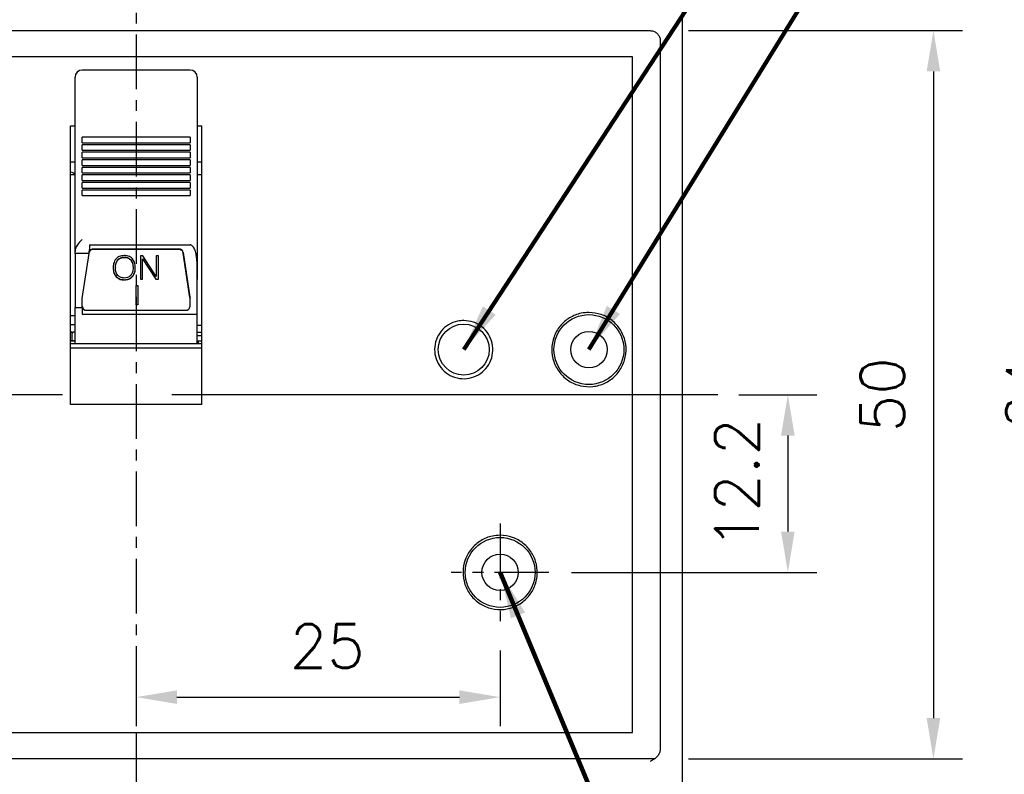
# Model space of a CAD drawing. Extents: x 2148 to 5118, y -907 to 1533.
# Tile 20 of 29: x 4500 to 4567, y 1318 to 1369. Entities that reach past the tile are written whole.
import ezdxf

# ---------------------------------------------------------------- set-up
doc = ezdxf.new("R2010")
doc.units = 0
doc.header["$LTSCALE"] = 3
doc.header["$MEASUREMENT"] = 0
doc.linetypes.add('CENTER', pattern=[2, 1.25, -0.25, 0.25, -0.25])
doc.layers.get('0').update_dxf_attribs({"linetype": 'CONTINUOUS'})
doc.layers.get('Defpoints').update_dxf_attribs({"linetype": 'CONTINUOUS'})
doc.layers.add('cen', color=1, linetype='CENTER')
doc.layers.add('di', color=3, linetype='CONTINUOUS')
doc.styles.add('KIM', font='ROMANS.shx', dxfattribs={"height": 5, "bigfont": 'GSG1.shx'})
doc.styles.get("Standard").update_dxf_attribs({"font": 'romans.shx', "height": 3, "bigfont": 'ghs.shx'})
doc.dimstyles.get("Standard").update_dxf_attribs({"dimtxt": 0.18, "dimasz": 0.18, "dimexe": 0.18, "dimexo": 0.0625, "dimgap": 0.09, "dimtad": 0, "dimtih": 1, "dimtoh": 1, "dimdec": 4, "dimzin": 0, "dimdsep": 46, "dimtxsty": 'Standard', "dimcen": 0.09, "dimadec": 0, "dimazin": 0, "dimtfac": 1, "dimtdec": 4, "dimtofl": 0, "dimtmove": 0, "dimatfit": 3, "dimfxl": 0, "dimtolj": 1, "dimtzin": 0, "dimarcsym": 0})
doc.dimstyles.new('STANDARD$0', dxfattribs={"dimtxt": 5, "dimasz": 5, "dimexe": 1, "dimexo": 2, "dimgap": 2, "dimtad": 1, "dimdec": 4, "dimzin": 12, "dimdsep": 46, "dimtxsty": 'KIM', "dimcen": -1, "dimdle": 0.1, "dimadec": 0, "dimazin": 0, "dimtfac": 1, "dimtdec": 4, "dimtmove": 0, "dimatfit": 3, "dimfxl": 0, "dimtolj": 1, "dimtzin": 0, "dimarcsym": 0})

# ---------------------------------------------------------------- blocks, each defined once
blk = doc.blocks.new('*D40')
at = {"layer": 'Defpoints', "color": 0}
for p in [(4543.553, 1368.607), (4543.553, 1318.607), (4562.374, 1318.607)]:
    blk.add_point(p, dxfattribs=at)
at = {"layer": 'di'}
for p, q in [((4545.553, 1368.607), (4564.374, 1368.607)), ((4562.374, 1365.807), (4562.374, 1321.407)), ((4545.553, 1318.607), (4564.374, 1318.607))]:
    blk.add_line(p, q, dxfattribs=at)
for points in [[(4561.907, 1365.807), (4562.84, 1365.807), (4562.374, 1368.607)], [(4561.907, 1321.407), (4562.84, 1321.407), (4562.374, 1318.607)]]:
    blk.add_solid(points, dxfattribs=at)
at = {"layer": 'di', "insert": (4558.874, 1343.607), "char_height": 3, "attachment_point": 5, "rotation": 90}
blk.add_mtext('\\A1;50', dxfattribs=at)
blk = doc.blocks.new('*D41')
at = {"layer": 'Defpoints', "color": 0}
for p in [(4535.888, 1383.607), (4535.888, 1303.607), (4582.374, 1303.607)]:
    blk.add_point(p, dxfattribs=at)
at = {"layer": 'di'}
for p, q in [((4537.888, 1383.607), (4584.374, 1383.607)), ((4582.374, 1380.807), (4582.374, 1306.407)), ((4537.888, 1303.607), (4584.374, 1303.607))]:
    blk.add_line(p, q, dxfattribs=at)
for points in [[(4581.907, 1380.807), (4582.84, 1380.807), (4582.374, 1383.607)], [(4581.907, 1306.407), (4582.84, 1306.407), (4582.374, 1303.607)]]:
    blk.add_solid(points, dxfattribs=at)
at = {"layer": 'di', "insert": (4578.874, 1343.607), "char_height": 3, "attachment_point": 5, "rotation": 90}
blk.add_mtext('\\A1;80', dxfattribs=at)
blk = doc.blocks.new('*D42')
at = {"layer": 'Defpoints', "color": 0}
for p in [(4544.411, 1375.607), (4544.411, 1311.607), (4572.374, 1311.607)]:
    blk.add_point(p, dxfattribs=at)
at = {"layer": 'di'}
for p, q in [((4546.411, 1375.607), (4574.374, 1375.607)), ((4572.374, 1372.807), (4572.374, 1314.407)), ((4546.411, 1311.607), (4574.374, 1311.607))]:
    blk.add_line(p, q, dxfattribs=at)
for points in [[(4571.907, 1372.807), (4572.84, 1372.807), (4572.374, 1375.607)], [(4571.907, 1314.407), (4572.84, 1314.407), (4572.374, 1311.607)]]:
    blk.add_solid(points, dxfattribs=at)
at = {"layer": 'di', "insert": (4568.874, 1343.607), "char_height": 3, "attachment_point": 5, "rotation": 90}
blk.add_mtext('\\A1;64', dxfattribs=at)
blk = doc.blocks.new('*D44')
at = {"layer": 'Defpoints', "color": 0}
for p in [(4470.911, 1393.607), (4454.773, 1295.107), (4507.611, 1295.107)]:
    blk.add_point(p, dxfattribs=at)
at = {"layer": 'di'}
for p, q in [((4468.911, 1393.607), (4452.773, 1393.607)), ((4454.773, 1390.807), (4454.773, 1297.907)), ((4505.611, 1295.107), (4452.773, 1295.107))]:
    blk.add_line(p, q, dxfattribs=at)
for points in [[(4454.306, 1390.807), (4455.239, 1390.807), (4454.773, 1393.607)], [(4454.306, 1297.907), (4455.239, 1297.907), (4454.773, 1295.107)]]:
    blk.add_solid(points, dxfattribs=at)
at = {"layer": 'di', "insert": (4451.273, 1344.707), "char_height": 3, "attachment_point": 5, "rotation": 90}
blk.add_mtext('\\A1;98.5', dxfattribs=at)
blk = doc.blocks.new('*D61')
at = {"layer": 'Defpoints', "color": 0}
for p in [(4507.611, 1328.053), (4532.611, 1328.053), (4532.611, 1322.845)]:
    blk.add_point(p, dxfattribs=at)
at = {"layer": 'di'}
for p, q in [((4507.611, 1326.053), (4507.611, 1320.845)), ((4532.611, 1326.053), (4532.611, 1320.845)), ((4510.411, 1322.845), (4529.811, 1322.845))]:
    blk.add_line(p, q, dxfattribs=at)
for points in [[(4510.411, 1323.311), (4510.411, 1322.378), (4507.611, 1322.845)], [(4529.811, 1323.311), (4529.811, 1322.378), (4532.611, 1322.845)]]:
    blk.add_solid(points, dxfattribs=at)
at = {"layer": 'di', "insert": (4520.735, 1326.345), "char_height": 3, "attachment_point": 5}
blk.add_mtext('\\A1;25', dxfattribs=at)
blk = doc.blocks.new('*D62')
at = {"layer": 'Defpoints', "color": 0}
for p in [(4547, 1343.607), (4535.518, 1331.407), (4552.374, 1331.407)]:
    blk.add_point(p, dxfattribs=at)
at = {"layer": 'di'}
for p, q in [((4549, 1343.607), (4554.374, 1343.607)), ((4552.374, 1340.807), (4552.374, 1334.207)), ((4537.518, 1331.407), (4554.374, 1331.407))]:
    blk.add_line(p, q, dxfattribs=at)
for points in [[(4551.907, 1340.807), (4552.84, 1340.807), (4552.374, 1343.607)], [(4551.907, 1334.207), (4552.84, 1334.207), (4552.374, 1331.407)]]:
    blk.add_solid(points, dxfattribs=at)
at = {"layer": 'di', "insert": (4548.874, 1337.507), "char_height": 3, "attachment_point": 5, "rotation": 90}
blk.add_mtext('\\A1;12.2', dxfattribs=at)
blk = doc.blocks.new('*D63')
at = {"layer": 'Defpoints', "color": 0}
for p in [(4523.466, 1385.607), (4523.388, 1301.607), (4592.822, 1301.607)]:
    blk.add_point(p, dxfattribs=at)
at = {"layer": 'di'}
for p, q in [((4525.466, 1385.607), (4594.822, 1385.607)), ((4592.822, 1382.807), (4592.822, 1304.407)), ((4525.388, 1301.607), (4594.822, 1301.607))]:
    blk.add_line(p, q, dxfattribs=at)
for points in [[(4592.356, 1382.807), (4593.289, 1382.807), (4592.822, 1385.607)], [(4592.356, 1304.407), (4593.289, 1304.407), (4592.822, 1301.607)]]:
    blk.add_solid(points, dxfattribs=at)
at = {"layer": 'di', "insert": (4589.322, 1343.607), "char_height": 3, "attachment_point": 5, "rotation": 90}
blk.add_mtext('\\A1;84', dxfattribs=at)

msp = doc.modelspace()

# ---------------------------------------------------------------- linework, layer by layer
for p, q in [((4545.111, 1374.907), (4545.111, 1312.307)), ((4472.311, 1368.607), (4542.911, 1368.607)), ((4543.611, 1367.906), (4543.611, 1367.722)), ((4543.611, 1367.722), (4543.611, 1319.493)), ((4541.711, 1366.807), (4473.511, 1366.807)), ((4541.711, 1320.407), (4541.711, 1366.807)), ((4511.311, 1365.902), (4503.911, 1365.902)), ((4503.411, 1364.621), (4503.411, 1365.402)), ((4511.811, 1365.402), (4511.811, 1364.621)), ((4503.411, 1364.126), (4503.411, 1364.621)), ((4503.411, 1361.818), (4503.411, 1364.126)), ((4511.811, 1364.621), (4511.811, 1364.126)), ((4511.811, 1364.126), (4511.811, 1361.818)), ((4503.111, 1362.072), (4503.411, 1362.072)), ((4503.111, 1342.947), (4503.111, 1362.072)), ((4503.411, 1355.984), (4503.411, 1361.818)), ((4511.811, 1362.072), (4512.111, 1362.072)), ((4511.811, 1361.818), (4511.811, 1355.984)), ((4512.111, 1342.947), (4512.111, 1362.072)), ((4511.311, 1361.295), (4503.911, 1361.295)), ((4503.911, 1361.238), (4503.911, 1361.295)), ((4503.911, 1360.911), (4503.911, 1361.238)), ((4503.911, 1360.911), (4511.311, 1360.911)), ((4511.311, 1360.777), (4503.911, 1360.777)), ((4503.911, 1360.719), (4503.911, 1360.777)), ((4511.311, 1361.295), (4511.311, 1361.238)), ((4511.311, 1361.238), (4511.311, 1360.911)), ((4511.311, 1360.777), (4511.311, 1360.719)), ((4503.911, 1360.392), (4503.911, 1360.719)), ((4503.911, 1360.392), (4511.311, 1360.392)), ((4511.311, 1360.258), (4503.911, 1360.258)), ((4503.911, 1360.2), (4503.911, 1360.258)), ((4503.911, 1359.873), (4503.911, 1360.2)), ((4511.311, 1360.719), (4511.311, 1360.392)), ((4511.311, 1360.258), (4511.311, 1360.2)), ((4511.311, 1360.2), (4511.311, 1359.873)), ((4503.411, 1359.581), (4503.111, 1359.581)), ((4503.911, 1359.873), (4511.311, 1359.873)), ((4511.311, 1359.739), (4503.911, 1359.739)), ((4503.911, 1359.682), (4503.911, 1359.739)), ((4503.911, 1359.355), (4503.911, 1359.682)), ((4511.311, 1359.739), (4511.311, 1359.682)), ((4511.311, 1359.682), (4511.311, 1359.355)), ((4512.111, 1359.581), (4511.811, 1359.581)), ((4503.411, 1358.707), (4503.111, 1358.707)), ((4503.911, 1359.355), (4511.311, 1359.355)), ((4511.311, 1359.22), (4503.911, 1359.22)), ((4503.911, 1359.163), (4503.911, 1359.22)), ((4503.911, 1358.836), (4503.911, 1359.163)), ((4503.911, 1358.836), (4511.311, 1358.836)), ((4511.311, 1359.22), (4511.311, 1359.163)), ((4511.311, 1359.163), (4511.311, 1358.836)), ((4512.111, 1358.707), (4511.811, 1358.707)), ((4511.311, 1358.702), (4503.911, 1358.702)), ((4503.911, 1358.644), (4503.911, 1358.702)), ((4503.911, 1358.317), (4503.911, 1358.644)), ((4503.911, 1358.317), (4511.311, 1358.317)), ((4511.311, 1358.183), (4503.911, 1358.183)), ((4503.911, 1358.125), (4503.911, 1358.183)), ((4503.911, 1357.798), (4503.911, 1358.125)), ((4511.311, 1358.702), (4511.311, 1358.644)), ((4511.311, 1358.644), (4511.311, 1358.317)), ((4511.311, 1358.183), (4511.311, 1358.125)), ((4511.311, 1358.125), (4511.311, 1357.798)), ((4503.911, 1357.798), (4511.311, 1357.798)), ((4511.311, 1357.664), (4503.911, 1357.664)), ((4503.911, 1357.607), (4503.911, 1357.664)), ((4503.911, 1357.28), (4503.911, 1357.607)), ((4511.311, 1357.664), (4511.311, 1357.607)), ((4511.311, 1357.607), (4511.311, 1357.28)), ((4503.911, 1357.28), (4511.311, 1357.28)), ((4503.411, 1355.627), (4503.411, 1355.984)), ((4503.411, 1355.302), (4503.411, 1355.627)), ((4511.811, 1355.984), (4511.811, 1355.627)), ((4511.811, 1355.627), (4511.811, 1355.302)), ((4503.411, 1353.442), (4503.411, 1355.302)), ((4511.811, 1355.302), (4511.811, 1354.208)), ((4511.811, 1354.208), (4511.811, 1351.523)), ((4503.411, 1353.313), (4503.411, 1353.442)), ((4504.376, 1353.313), (4503.411, 1353.313)), ((4503.411, 1353.313), (4503.411, 1349.607)), ((4503.911, 1350.226), (4504.376, 1353.313)), ((4504.411, 1353.897), (4511.311, 1353.897)), ((4504.411, 1353.897), (4504.411, 1353.575)), ((4510.551, 1353.612), (4504.672, 1353.612)), ((4510.551, 1353.58), (4504.672, 1353.58)), ((4510.848, 1353.367), (4511.308, 1350.309)), ((4511.308, 1350.278), (4510.848, 1353.336)), ((4506.342, 1352.864), (4506.342, 1352.848)), ((4506.798, 1353.053), (4506.798, 1353.037)), ((4507.243, 1352.868), (4507.243, 1352.852)), ((4508.071, 1353.142), (4507.904, 1353.142)), ((4507.904, 1353.142), (4507.904, 1351.532)), ((4508.058, 1352.944), (4508.965, 1351.547)), ((4508.058, 1352.944), (4508.058, 1352.928)), ((4508.058, 1351.532), (4508.058, 1352.928)), ((4508.058, 1352.928), (4508.965, 1351.532)), ((4508.982, 1351.736), (4508.071, 1353.142)), ((4509.136, 1353.142), (4508.982, 1353.142)), ((4508.982, 1353.142), (4508.982, 1351.736)), ((4509.136, 1351.532), (4509.136, 1353.142)), ((4506.189, 1352.34), (4506.189, 1352.324)), ((4507.398, 1352.34), (4507.398, 1352.324)), ((4506.229, 1351.726), (4506.229, 1351.71)), ((4506.794, 1351.507), (4506.794, 1351.492)), ((4507.347, 1351.717), (4507.347, 1351.701)), ((4507.904, 1351.547), (4508.058, 1351.547)), ((4507.904, 1351.532), (4508.058, 1351.532)), ((4508.965, 1351.547), (4509.136, 1351.547)), ((4508.965, 1351.547), (4508.965, 1351.532)), ((4508.965, 1351.532), (4509.136, 1351.532)), ((4511.811, 1349.15), (4511.811, 1351.523)), ((4507.608, 1351.111), (4507.735, 1351.111)), ((4507.608, 1349.771), (4507.608, 1351.111)), ((4507.735, 1351.111), (4507.735, 1349.771)), ((4503.911, 1349.607), (4503.911, 1350.226)), ((4511.311, 1350.269), (4511.311, 1350.237)), ((4511.311, 1349.688), (4511.311, 1350.237)), ((4503.411, 1349.607), (4503.911, 1349.607)), ((4503.411, 1347.107), (4503.411, 1349.607)), ((4503.911, 1349.607), (4503.911, 1349.15)), ((4504.211, 1349.403), (4511.011, 1349.403)), ((4507.735, 1349.787), (4507.608, 1349.787)), ((4507.735, 1349.771), (4507.608, 1349.771)), ((4503.111, 1349.05), (4503.411, 1349.05)), ((4503.911, 1349.15), (4511.811, 1349.15)), ((4511.811, 1347.107), (4511.811, 1349.15)), ((4503.411, 1348.407), (4503.111, 1348.407)), ((4503.211, 1347.818), (4503.211, 1347.914)), ((4503.411, 1347.907), (4503.261, 1347.907)), ((4512.111, 1348.358), (4511.811, 1348.358)), ((4511.811, 1347.914), (4512.111, 1347.914)), ((4503.411, 1347.307), (4503.111, 1347.307)), ((4503.111, 1347.307), (4503.411, 1347.307)), ((4503.211, 1347.307), (4503.211, 1347.818)), ((4512.111, 1347.651), (4511.811, 1347.651)), ((4511.811, 1347.308), (4512.111, 1347.308)), ((4511.861, 1347.307), (4511.861, 1347.308)), ((4511.861, 1347.307), (4511.861, 1347.147)), ((4512.111, 1347.107), (4503.111, 1347.107)), ((4512.111, 1346.807), (4503.111, 1346.807)), ((4511.861, 1347.107), (4511.861, 1347.147)), ((4512.111, 1342.947), (4503.111, 1342.947)), ((4473.511, 1320.407), (4541.711, 1320.407)), ((4543.611, 1319.493), (4543.611, 1319.316)), ((4543.611, 1319.316), (4543.611, 1319.297)), ((4543.226, 1318.607), (4471.997, 1318.607))]:
    msp.add_line(p, q)
for centre, radius in [((4538.711, 1346.707), 2.4), ((4530.111, 1346.707), 1.75), ((4538.711, 1346.707), 1.25), ((4532.611, 1331.407), 2.4), ((4532.611, 1331.407), 1.25)]:
    msp.add_circle(centre, radius)
for centre, radius, start, end in [((4503.911, 1365.402), 0.5, 90, 180), ((4511.311, 1365.402), 0.5, 0, 90), ((4504.666, 1353.283), 0.298, 88.99408, 161.00902), ((4504.668, 1353.311), 0.301, 89.32701, 156.80404), ((4510.557, 1353.317), 0.295, 9.89703, 91.16582), ((4510.557, 1353.285), 0.295, 9.89703, 91.16582), ((4511.041, 1350.237), 0.271, 0.00186, 8.55993), ((4504.204, 1349.696), 0.293, 181.52529, 271.4481), ((4511.019, 1349.696), 0.293, 268.5519, 358.47471), ((4503.261, 1348.107), 0.2, 221.40962, 270), ((4503.306, 1347.813), 0.095, 86.86257, 176.47425)]:
    msp.add_arc(centre, radius, start, end)
msp.add_ellipse((4504.097, 1353.407), major_axis=(-0.883, -6.5), ratio=0.044052, start_param=1.562329, end_param=1.602607)
for points, knots in [([(4542.911, 1368.607), (4542.99, 1368.6), (4543.147, 1368.584), (4543.357, 1368.464), (4543.515, 1368.286), (4543.599, 1368.089), (4543.608, 1367.958), (4543.611, 1367.906)], [0, 0, 0, 0, 0.214181, 0.428355, 0.642715, 0.857467, 1, 1, 1, 1]), ([(4503.111, 1358.906), (4503.218, 1358.878), (4503.327, 1358.85), (4503.409, 1358.783), (4503.411, 1358.781)], [0, 0, 0, 0, 0.975376, 1, 1, 1, 1]), ([(4503.911, 1354.275), (4503.91, 1354.274), (4503.811, 1354.179), (4503.634, 1354.007), (4503.446, 1353.723), (4503.422, 1353.527), (4503.411, 1353.442)], [0, 0, 0, 0, 0.004478, 0.414212, 0.745066, 1, 1, 1, 1]), ([(4511.811, 1351.523), (4511.813, 1351.84), (4511.815, 1352.315), (4511.787, 1352.899), (4511.733, 1353.282), (4511.66, 1353.549), (4511.56, 1353.737), (4511.482, 1353.829), (4511.399, 1353.881), (4511.345, 1353.896), (4511.317, 1353.897), (4511.311, 1353.897)], [0, 0, 0, 0, 0.373882, 0.561277, 0.690649, 0.830333, 0.884088, 0.938167, 0.968206, 0.994093, 1, 1, 1, 1]), ([(4506.227, 1352.94), (4506.161, 1352.832), (4506.044, 1352.64), (4506.038, 1352.418), (4506.035, 1352.321)], [0, 0, 0, 0, 0.558164, 1, 1, 1, 1]), ([(4506.189, 1352.34), (4506.192, 1352.445), (4506.199, 1352.632), (4506.299, 1352.793), (4506.342, 1352.864)], [0, 0, 0, 0, 0.560727, 1, 1, 1, 1]), ([(4506.189, 1352.324), (4506.192, 1352.429), (4506.199, 1352.616), (4506.299, 1352.777), (4506.342, 1352.848)], [0, 0, 0, 0, 0.560727, 1, 1, 1, 1]), ([(4506.794, 1353.162), (4506.672, 1353.154), (4506.455, 1353.14), (4506.297, 1353.001), (4506.227, 1352.94)], [0, 0, 0, 0, 0.560206, 1, 1, 1, 1]), ([(4506.342, 1352.864), (4506.375, 1352.897), (4506.441, 1352.964), (4506.598, 1353.039), (4506.722, 1353.047), (4506.798, 1353.053)], [0, 0, 0, 0, 0.280171, 0.560364, 1, 1, 1, 1]), ([(4506.342, 1352.848), (4506.375, 1352.881), (4506.441, 1352.949), (4506.598, 1353.023), (4506.722, 1353.032), (4506.798, 1353.037)], [0, 0, 0, 0, 0.280171, 0.560364, 1, 1, 1, 1]), ([(4507.356, 1352.942), (4507.264, 1353.016), (4507.101, 1353.148), (4506.888, 1353.158), (4506.794, 1353.162)], [0, 0, 0, 0, 0.557806, 1, 1, 1, 1]), ([(4506.798, 1353.053), (4506.894, 1353.045), (4507.066, 1353.031), (4507.189, 1352.918), (4507.243, 1352.868)], [0, 0, 0, 0, 0.559821, 1, 1, 1, 1]), ([(4506.798, 1353.037), (4506.894, 1353.029), (4507.066, 1353.015), (4507.189, 1352.902), (4507.243, 1352.852)], [0, 0, 0, 0, 0.559821, 1, 1, 1, 1]), ([(4507.243, 1352.868), (4507.296, 1352.776), (4507.392, 1352.61), (4507.396, 1352.422), (4507.398, 1352.34)], [0, 0, 0, 0, 0.558165, 1, 1, 1, 1]), ([(4507.243, 1352.852), (4507.296, 1352.76), (4507.392, 1352.595), (4507.396, 1352.407), (4507.398, 1352.324)], [0, 0, 0, 0, 0.558165, 1, 1, 1, 1]), ([(4507.552, 1352.323), (4507.547, 1352.448), (4507.538, 1352.672), (4507.412, 1352.86), (4507.356, 1352.942)], [0, 0, 0, 0, 0.560689, 1, 1, 1, 1]), ([(4506.035, 1352.336), (4506.04, 1352.213), (4506.049, 1351.992), (4506.174, 1351.807), (4506.229, 1351.726)], [0, 0, 0, 0, 0.560644, 1, 1, 1, 1]), ([(4506.035, 1352.321), (4506.04, 1352.197), (4506.049, 1351.976), (4506.174, 1351.791), (4506.229, 1351.71)], [0, 0, 0, 0, 0.5606441, 1, 1, 1, 1]), ([(4506.351, 1351.797), (4506.296, 1351.889), (4506.196, 1352.053), (4506.191, 1352.241), (4506.189, 1352.324)], [0, 0, 0, 0, 0.558084, 1, 1, 1, 1]), ([(4507.398, 1352.324), (4507.394, 1352.218), (4507.387, 1352.03), (4507.283, 1351.87), (4507.238, 1351.8)], [0, 0, 0, 0, 0.560621, 1, 1, 1, 1]), ([(4507.347, 1351.717), (4507.417, 1351.824), (4507.543, 1352.015), (4507.55, 1352.239), (4507.552, 1352.338)], [0, 0, 0, 0, 0.557958, 1, 1, 1, 1]), ([(4507.347, 1351.701), (4507.417, 1351.808), (4507.543, 1351.999), (4507.55, 1352.223), (4507.552, 1352.323)], [0, 0, 0, 0, 0.5579583, 1, 1, 1, 1]), ([(4506.229, 1351.726), (4506.321, 1351.653), (4506.486, 1351.522), (4506.699, 1351.512), (4506.794, 1351.507)], [0, 0, 0, 0, 0.557825, 1, 1, 1, 1]), ([(4506.229, 1351.71), (4506.321, 1351.637), (4506.486, 1351.506), (4506.699, 1351.496), (4506.794, 1351.492)], [0, 0, 0, 0, 0.557825, 1, 1, 1, 1]), ([(4506.798, 1351.617), (4506.702, 1351.625), (4506.53, 1351.638), (4506.406, 1351.749), (4506.351, 1351.797)], [0, 0, 0, 0, 0.55993, 1, 1, 1, 1]), ([(4506.794, 1351.507), (4506.911, 1351.516), (4507.12, 1351.53), (4507.277, 1351.66), (4507.347, 1351.717)], [0, 0, 0, 0, 0.560065, 1, 1, 1, 1]), ([(4506.794, 1351.492), (4506.911, 1351.5), (4507.12, 1351.514), (4507.277, 1351.644), (4507.347, 1351.701)], [0, 0, 0, 0, 0.560065, 1, 1, 1, 1]), ([(4507.238, 1351.8), (4507.167, 1351.739), (4507.041, 1351.631), (4506.872, 1351.621), (4506.798, 1351.617)], [0, 0, 0, 0, 0.558064, 1, 1, 1, 1]), ([(4538.711, 1349.257), (4538.998, 1349.229), (4539.572, 1349.173), (4540.335, 1348.733), (4540.915, 1348.086), (4541.247, 1347.278), (4541.293, 1346.407), (4541.048, 1345.569), (4540.539, 1344.86), (4539.824, 1344.359), (4538.984, 1344.123), (4538.114, 1344.178), (4537.31, 1344.519), (4536.665, 1345.106), (4536.25, 1345.874), (4536.113, 1346.735), (4536.268, 1347.594), (4536.7, 1348.353), (4537.357, 1348.923), (4538.068, 1349.217), (4538.532, 1349.246), (4538.711, 1349.257)], [0, 0, 0, 0, 0.053688, 0.107376, 0.161064, 0.214754, 0.268443, 0.322132, 0.375821, 0.429509, 0.483198, 0.536886, 0.590575, 0.644263, 0.697952, 0.75164, 0.805329, 0.859018, 0.912707, 0.966396, 1, 1, 1, 1]), ([(4530.111, 1348.707), (4530.336, 1348.685), (4530.786, 1348.641), (4531.385, 1348.296), (4531.84, 1347.789), (4532.1, 1347.155), (4532.136, 1346.471), (4531.944, 1345.815), (4531.545, 1345.258), (4530.984, 1344.866), (4530.326, 1344.68), (4529.642, 1344.724), (4529.012, 1344.991), (4528.506, 1345.451), (4528.181, 1346.053), (4528.073, 1346.729), (4528.195, 1347.403), (4528.534, 1347.998), (4529.049, 1348.445), (4529.607, 1348.676), (4529.971, 1348.699), (4530.111, 1348.707)], [0, 0, 0, 0, 0.053688, 0.107376, 0.161065, 0.214754, 0.268443, 0.322132, 0.375821, 0.429509, 0.483198, 0.536886, 0.590575, 0.644264, 0.697952, 0.751641, 0.80533, 0.859019, 0.912708, 0.966397, 1, 1, 1, 1]), ([(4532.611, 1333.957), (4532.898, 1333.929), (4533.472, 1333.873), (4534.235, 1333.433), (4534.815, 1332.786), (4535.147, 1331.978), (4535.193, 1331.107), (4534.948, 1330.269), (4534.439, 1329.56), (4533.724, 1329.059), (4532.884, 1328.823), (4532.014, 1328.878), (4531.21, 1329.219), (4530.565, 1329.806), (4530.15, 1330.573), (4530.013, 1331.435), (4530.168, 1332.294), (4530.6, 1333.053), (4531.257, 1333.623), (4531.968, 1333.917), (4532.432, 1333.946), (4532.611, 1333.957)], [0, 0, 0, 0, 0.053685, 0.107369, 0.161055, 0.214743, 0.268434, 0.322128, 0.375823, 0.429516, 0.483203, 0.536885, 0.590567, 0.64425, 0.697939, 0.751633, 0.805328, 0.859021, 0.912711, 0.966399, 1, 1, 1, 1]), ([(4543.611, 1319.297), (4543.604, 1319.221), (4543.59, 1319.06), (4543.46, 1318.813), (4543.273, 1318.633), (4543.102, 1318.524), (4542.996, 1318.465), (4542.941, 1318.435), (4542.913, 1318.42), (4542.911, 1318.419)], [0, 0, 0, 0, 0.192279, 0.405747, 0.688929, 0.841703, 0.918598, 0.995531, 1, 1, 1, 1])]:
    msp.add_open_spline(points, degree=3, knots=knots)
at = {"layer": 'cen'}
for p, q in [((4507.611, 1398.34), (4507.611, 1292.534)), ((4532.611, 1334.762), (4532.611, 1328.053)), ((4535.966, 1331.407), (4529.256, 1331.407))]:
    msp.add_line(p, q, dxfattribs=at)
at = {"layer": 'cen', "ltscale": 10}
msp.add_line((4547.557, 1343.607), (4467.666, 1343.607), dxfattribs=at)

# ---------------------------------------------------------------- dimensions: what is measured, and where the dimension line sits
at = {"layer": 'di'}
for base, p1, p2, angle, override, picture, middle in [((4454.773, 1295.107), (4470.911, 1393.607), (4507.611, 1295.107), 90, {"dimtxt": 3, "dimasz": 2.8, "dimexe": 2, "dimdec": 2, "dimzin": 8, "dimtxsty": 'Standard', "dimcen": 0, "dimclrd": 256, "dimclre": 256, "dimclrt": 256, "dimadec": 2, "dimazin": 2, "dimtfac": 0.6, "dimtdec": 2, "dimtzin": 8, "dimlwd": 65535, "dimlwe": 65535, "dimarcsym": 1}, '*D44', (4454.773, 1344.707)), ((4592.822, 1301.607), (4523.466, 1385.607), (4523.388, 1301.607), 270, {"dimtxt": 3, "dimasz": 2.8, "dimexe": 2, "dimdec": 2, "dimzin": 8, "dimtxsty": 'Standard', "dimcen": 0, "dimclrd": 256, "dimclre": 256, "dimclrt": 256, "dimadec": 2, "dimazin": 2, "dimtfac": 0.6, "dimtdec": 2, "dimtmove": 0, "dimtzin": 8, "dimlwd": 65535, "dimlwe": 65535, "dimarcsym": 1}, '*D63', (4592.822, 1343.607)), ((4582.374, 1303.607), (4535.888, 1383.607), (4535.888, 1303.607), 270, {"dimtxt": 3, "dimasz": 2.8, "dimexe": 2, "dimdec": 2, "dimzin": 8, "dimtxsty": 'Standard', "dimcen": 0, "dimclrd": 256, "dimclre": 256, "dimclrt": 256, "dimadec": 2, "dimazin": 2, "dimtfac": 0.6, "dimtdec": 2, "dimtmove": 0, "dimtzin": 8, "dimlwd": 65535, "dimlwe": 65535, "dimarcsym": 1}, '*D41', (4582.374, 1343.607)), ((4572.374, 1311.607), (4544.411, 1375.607), (4544.411, 1311.607), 270, {"dimtxt": 3, "dimasz": 2.8, "dimexe": 2, "dimdec": 2, "dimzin": 8, "dimtxsty": 'Standard', "dimcen": 0, "dimclrd": 256, "dimclre": 256, "dimclrt": 256, "dimadec": 2, "dimazin": 2, "dimtfac": 0.6, "dimtdec": 2, "dimtmove": 0, "dimtzin": 8, "dimlwd": 65535, "dimlwe": 65535, "dimarcsym": 1}, '*D42', (4572.374, 1343.607)), ((4562.374, 1318.607), (4543.553, 1368.607), (4543.553, 1318.607), 270, {"dimtxt": 3, "dimasz": 2.8, "dimexe": 2, "dimdec": 2, "dimzin": 8, "dimtxsty": 'Standard', "dimcen": 0, "dimclrd": 256, "dimclre": 256, "dimclrt": 256, "dimadec": 2, "dimazin": 2, "dimtfac": 0.6, "dimtdec": 2, "dimtmove": 0, "dimtzin": 8, "dimlwd": 65535, "dimlwe": 65535, "dimarcsym": 1}, '*D40', (4562.374, 1343.607)), ((4552.374, 1331.407), (4547, 1343.607), (4535.518, 1331.407), 270, {"dimtxt": 3, "dimasz": 2.8, "dimexe": 2, "dimdec": 2, "dimzin": 8, "dimtxsty": 'Standard', "dimcen": 0, "dimclrd": 256, "dimclre": 256, "dimclrt": 256, "dimadec": 2, "dimazin": 2, "dimtfac": 0.6, "dimtdec": 2, "dimtmove": 0, "dimtzin": 8, "dimlwd": 65535, "dimlwe": 65535, "dimarcsym": 1}, '*D62', (4552.374, 1337.507))]:
    dim = msp.add_linear_dim(base=base, p1=p1, p2=p2, angle=angle, dimstyle='STANDARD$0', override=override, dxfattribs=at)
    dim.commit()
    dim.dimension.update_dxf_attribs({"geometry": picture, "text_midpoint": middle, "dimtype": 160})
dim = msp.add_linear_dim(base=(4532.611, 1322.845), p1=(4507.611, 1328.053), p2=(4532.611, 1328.053), dimstyle='STANDARD$0', override={"dimtxt": 3, "dimasz": 2.8, "dimexe": 2, "dimdec": 2, "dimzin": 8, "dimtxsty": 'Standard', "dimcen": 0, "dimclrd": 256, "dimclre": 256, "dimclrt": 256, "dimadec": 2, "dimazin": 2, "dimtfac": 0.6, "dimtdec": 2, "dimtzin": 8, "dimlwd": 65535, "dimlwe": 65535, "dimarcsym": 1}, dxfattribs=at)
dim.commit()
dim.dimension.update_dxf_attribs({"geometry": '*D61', "text_midpoint": (4520.735, 1322.845), "dimtype": 160})

# ---------------------------------------------------------------- leaders
at = {"layer": 'di', "annotation_type": 0, "has_hookline": 1, "hookline_direction": 0}
for points, text_width in [([(4530.111, 1346.707), (4569.355, 1406.695), (4572.555, 1406.695)], 41.244), ([(4538.711, 1346.707), (4568.141, 1394.42), (4571.341, 1394.42)], 45.067), ([(4532.611, 1331.407), (4553.211, 1281.987), (4556.411, 1281.987)], 29.778)]:
    msp.add_leader(points, dimstyle='Standard', override={"dimtxt": 4, "dimasz": 3.2, "dimexe": 2, "dimexo": 2, "dimgap": 2, "dimtad": 1, "dimtih": 0, "dimtoh": 0, "dimdec": 2, "dimzin": 8, "dimcen": 0, "dimclrd": 256, "dimclre": 256, "dimclrt": 256, "dimadec": 2, "dimazin": 2, "dimtfac": 0.6, "dimtdec": 2, "dimtofl": 1, "dimtzin": 8, "dimlwd": 65535, "dimlwe": 65535, "dimarcsym": 1}, dxfattribs=dict(at, text_width=text_width))

doc.saveas('drawing.dxf')
